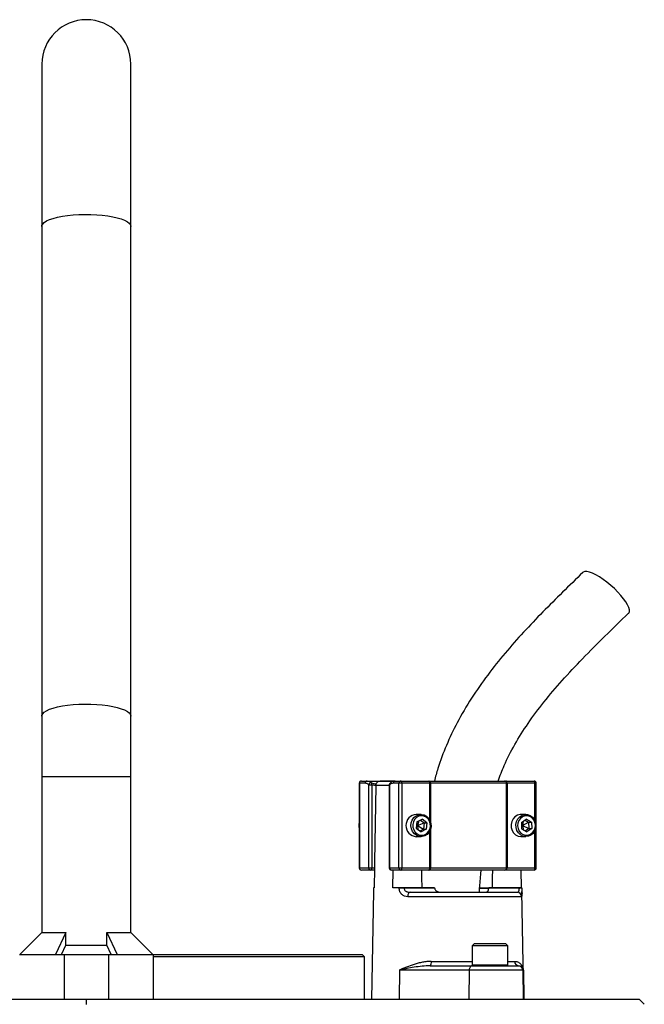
# Model space of a CAD drawing. Header units: millimetres. Extents: x 5446 to 11368, y 2068 to 15413.
# Tile 9 of 9: x 7847 to 9250, y 13202 to 15413. Entities that reach past the tile are written whole.
import ezdxf

# ---------------------------------------------------------------- set-up
doc = ezdxf.new("R2010")
doc.units = ezdxf.units.MM
doc.header["$LTSCALE"] = 5

msp = doc.modelspace()

# ---------------------------------------------------------------- linework, layer by layer
at = {"color": 7, "linetype": 'Continuous', "lineweight": 25}
for p, q in [((7896.3, 15313.3), (7896.3, 14948.9)), ((8096.3, 14948.9), (8096.3, 15313.3)), ((7896.3, 14948.9), (7896.3, 13848.9)), ((8096.3, 13848.9), (8096.3, 14948.9)), ((7896.3, 13848.9), (7896.3, 13713.3)), ((8096.3, 13713.3), (8096.3, 13848.9)), ((7896.3, 13713.3), (7896.3, 13362.8)), ((8096.3, 13362.8), (8096.3, 13713.3)), ((8609.3, 13698.3), (8609.3, 13508.3)), ((8609.7, 13698.3), (8609.7, 13508.3)), ((8622.5, 13698.3), (8609.7, 13698.3)), ((8614.3, 13703.3), (8627.1, 13703.3)), ((8627.1, 13703.3), (8690.2, 13703.3)), ((8630.9, 13508.3), (8630.9, 13694.8)), ((8630.9, 13694.8), (8637.5, 13694.8)), ((8637.5, 13694.8), (8637.5, 13508.3)), ((8646.8, 13693.5), (8646.7, 13692.4)), ((8689.2, 13703.3), (8656.3, 13703.3)), ((8676.9, 13694.8), (8676.9, 13508.3)), ((8677.4, 13694.8), (8677.4, 13508.3)), ((8698.5, 13698.3), (8685.7, 13698.3)), ((8690.2, 13703.3), (8703, 13703.3)), ((8705.1, 13698.3), (8698.5, 13698.3)), ((8698.5, 13508.3), (8698.5, 13698.3)), ((8703, 13703.3), (8765.8, 13703.3)), ((8705.1, 13698.3), (8705.1, 13508.3)), ((8767.9, 13698.3), (8705.1, 13698.3)), ((8765.8, 13703.3), (8768.7, 13703.3)), ((8769.4, 13698.3), (8767.9, 13698.3)), ((8768.7, 13703.3), (8936.8, 13703.3)), ((8940.2, 13698.3), (8769.4, 13698.3)), ((8936.8, 13703.3), (8939.4, 13703.3)), ((8939.4, 13703.3), (9002.1, 13703.3)), ((8940.2, 13508.3), (8940.2, 13698.3)), ((8941.5, 13698.3), (8940.2, 13698.3)), ((8941.5, 13698.3), (8941.5, 13508.3)), ((9004.2, 13698.3), (8941.5, 13698.3)), ((9007.1, 13508.3), (9007.1, 13698.3)), ((8748.3, 13628.3), (8737.4, 13628.3)), ((8983.9, 13628.3), (8973, 13628.3)), ((8738.9, 13611.8), (8737.6, 13597.4)), ((8738, 13601.9), (8740.1, 13603.3)), ((8738.3, 13605.3), (8740.1, 13603.3)), ((8738.9, 13611.8), (8750.9, 13617.7)), ((8743.4, 13614), (8740.1, 13603.3)), ((8740.1, 13603.3), (8755.1, 13609.2)), ((8740.1, 13603.3), (8741.2, 13594.5)), ((8740.1, 13603.3), (8753.8, 13594.9)), ((8747, 13615.7), (8755.1, 13609.2)), ((8761.5, 13609.2), (8750.9, 13617.7)), ((8755.1, 13609.2), (8753.8, 13594.9)), ((8755.1, 13609.2), (8761.5, 13609.2)), ((8761.5, 13609.2), (8760.1, 13594.9)), ((8973.6, 13610), (8984.7, 13617.7)), ((8973.6, 13610), (8974.1, 13595.6)), ((8973.8, 13604.9), (8975.8, 13603.3)), ((8973.9, 13601.5), (8975.8, 13603.3)), ((8977.4, 13612.7), (8975.8, 13603.3)), ((8975.8, 13603.3), (8989.9, 13611)), ((8975.8, 13603.3), (8978.3, 13593.2)), ((8975.8, 13603.3), (8990.4, 13596.6)), ((8981.8, 13615.7), (8989.9, 13611)), ((8996.2, 13611), (8984.7, 13617.7)), ((8989.9, 13611), (8996.2, 13611)), ((8989.9, 13611), (8990.4, 13596.6)), ((8996.2, 13611), (8996.8, 13596.6)), ((8737.6, 13597.4), (8748.2, 13589)), ((8753.8, 13594.9), (8745.8, 13590.9)), ((8760.1, 13594.9), (8748.2, 13589)), ((8753.8, 13594.9), (8760.1, 13594.9)), ((8974.1, 13595.6), (8985.7, 13588.9)), ((8990.4, 13596.6), (8982.2, 13590.9)), ((8996.8, 13596.6), (8985.7, 13588.9)), ((8990.4, 13596.6), (8996.8, 13596.6)), ((8737.4, 13578.3), (8748.3, 13578.3)), ((8973, 13578.3), (8983.9, 13578.3)), ((8609.7, 13508.3), (8630.9, 13508.3)), ((8635.4, 13503.3), (8614.3, 13503.3)), ((8630.9, 13508.3), (8637.5, 13508.3)), ((8643.6, 13503.3), (8635.4, 13503.3)), ((8637.5, 13508.3), (8643.7, 13508.3)), ((8643.7, 13508.3), (8642.9, 13463.3)), ((8677.4, 13508.3), (8698.5, 13508.3)), ((8703, 13503.3), (8681.9, 13503.3)), ((8685.2, 13463.3), (8685.9, 13503.3)), ((8698.5, 13508.3), (8705.1, 13508.3)), ((8765.8, 13503.3), (8703, 13503.3)), ((8705.1, 13508.3), (8767.9, 13508.3)), ((8768.7, 13503.3), (8765.8, 13503.3)), ((8767.9, 13508.3), (8769.4, 13508.3)), ((8936.8, 13503.3), (8768.7, 13503.3)), ((8769.4, 13508.3), (8940.2, 13508.3)), ((8939.4, 13503.3), (8936.8, 13503.3)), ((9002.1, 13503.3), (8939.4, 13503.3)), ((8940.2, 13508.3), (8941.5, 13508.3)), ((8941.5, 13508.3), (9004.2, 13508.3)), ((8972.8, 13503.3), (8973.4, 13463.3)), ((8641.4, 13455.1), (8637.1, 13213.3)), ((8641.5, 13463.3), (8641.5, 13463.1)), ((8642.9, 13463.3), (8641.5, 13463.3)), ((8699.2, 13463.3), (8685.2, 13463.3)), ((8699.2, 13463.1), (8699.2, 13463.3)), ((8710, 13463.3), (8710, 13463.1)), ((8778.5, 13463.3), (8710, 13463.3)), ((8710, 13463.1), (8778.5, 13463.1)), ((8723.6, 13453.3), (8963.9, 13453.3)), ((8778.5, 13463.3), (8778.5, 13463.1)), ((8833.3, 13453.9), (8833.3, 13453.3)), ((8846.4, 13453.3), (8846.4, 13453.9)), ((8853.1, 13453.9), (8853.1, 13453.3)), ((8860.7, 13453.9), (8860.7, 13453.3)), ((8872.3, 13453.3), (8872.3, 13453.9)), ((8900.6, 13461.5), (8880.4, 13461.5)), ((8900.5, 13463.1), (8900.5, 13463.3)), ((8969.1, 13463.3), (8900.5, 13463.3)), ((8900.5, 13463.1), (8969.1, 13463.1)), ((8969.1, 13463.1), (8969.1, 13463.3)), ((8974.9, 13463.1), (8974.9, 13463.3)), ((8979.2, 13213.3), (8975, 13455.1)), ((8973.8, 13443.5), (8718.2, 13443.5)), ((7896.3, 13362.8), (7846.8, 13313.3)), ((7896.3, 13362.8), (7950.1, 13362.8)), ((7950.1, 13362.8), (7927.3, 13313.3)), ((7950.1, 13334.5), (7950.1, 13362.8)), ((8042.5, 13334.5), (8042.5, 13362.8)), ((8042.5, 13362.8), (8065.3, 13313.3)), ((8042.5, 13362.8), (8096.3, 13362.8)), ((8145.8, 13313.3), (8096.3, 13362.8)), ((8868.3, 13338.3), (8863.3, 13333.3)), ((8868.3, 13338.3), (8918.1, 13338.3)), ((8918.1, 13338.3), (8938.3, 13338.3)), ((8943.3, 13333.3), (8938.3, 13338.3)), ((7940.3, 13313.3), (7950.1, 13334.5)), ((7950.1, 13334.5), (8042.5, 13334.5)), ((8052.3, 13313.3), (8042.5, 13334.5)), ((8863.3, 13333.3), (8863.3, 13290.3)), ((8920.2, 13333.3), (8863.3, 13333.3)), ((8943.3, 13333.3), (8920.2, 13333.3)), ((8943.3, 13290.3), (8943.3, 13333.3)), ((7846.3, 13313.3), (7946.3, 13313.3)), ((7946.3, 13313.3), (7946.3, 13213.3)), ((7946.3, 13313.3), (8046.3, 13313.3)), ((8046.3, 13313.3), (8046.3, 13213.3)), ((8046.3, 13313.3), (8146.3, 13313.3)), ((8145.8, 13313.3), (8616.3, 13313.3)), ((8146.3, 13313.3), (8146.3, 13213.3)), ((8621.3, 13308.3), (8146.3, 13308.3)), ((8621.3, 13308.3), (8616.3, 13313.3)), ((8621.3, 13213.3), (8621.3, 13308.3)), ((8699.8, 13278.5), (8699.1, 13213.3)), ((8856.4, 13278.5), (8699.8, 13278.5)), ((8769.1, 13288.3), (8862.8, 13288.3)), ((8856.4, 13278.5), (8855.7, 13213.3)), ((8976.8, 13278.5), (8856.4, 13278.5)), ((8862.8, 13288.3), (8966.8, 13288.3)), ((8966.8, 13288.3), (8967.6, 13288.3)), ((8976.8, 13278.5), (8977.9, 13213.3)), ((8978.1, 13278.5), (8976.8, 13278.5)), ((8978.1, 13278.5), (8979.2, 13213.3)), ((6754.2, 13213.3), (7894.1, 13213.3)), ((7894.1, 13213.3), (7946.3, 13213.3)), ((7946.3, 13213.3), (8046.3, 13213.3)), ((7996.3, 13201), (7996.3, 13213.3)), ((8046.3, 13213.3), (8098.5, 13213.3)), ((8098.5, 13213.3), (9238.4, 13213.3)), ((9249.8, 13201.9), (9238.4, 13213.3))]:
    msp.add_line(p, q, dxfattribs=at)
at = {"color": 8, "linetype": 'Continuous', "lineweight": 25}
for p, q in [((7896.3, 13713.3), (8096.3, 13713.3)), ((8609.7, 13698.3), (8609.3, 13698.3)), ((8637, 13699.4), (8647.4, 13696.4)), ((8676.9, 13693.5), (8646.8, 13693.5)), ((8676.9, 13694.8), (8677.4, 13694.8)), ((8767.9, 13615.9), (8767.9, 13698.3)), ((8769.4, 13698.3), (8769.4, 13612.5)), ((9004.2, 13614.4), (9004.2, 13698.3)), ((9007.1, 13698.3), (9004.2, 13698.3)), ((8767.9, 13508.3), (8767.9, 13590.8)), ((8769.4, 13594.2), (8769.4, 13508.3)), ((9004.2, 13508.3), (9004.2, 13592.2)), ((8609.3, 13508.3), (8609.7, 13508.3)), ((8676.9, 13508.3), (8677.4, 13508.3)), ((9004.2, 13508.3), (9007.1, 13508.3)), ((8880.2, 13463.1), (8900.3, 13463.1)), ((8771.3, 13298.1), (8863.3, 13298.1)), ((8943.3, 13298.1), (8958.7, 13298.1)), ((8863.3, 13290.3), (8920.2, 13290.3)), ((8920.2, 13290.3), (8943.3, 13290.3))]:
    msp.add_line(p, q, dxfattribs=at)
at = {"color": 8, "linetype": 'Continuous', "lineweight": 25, "flags": 128}
for points in [[(7896.3, 14948.9), (7896.5, 14950.7), (7898.3, 14954.3), (7901.8, 14957.8), (7907, 14961.2), (7913.8, 14964.3), (7922.1, 14967.1), (7931.7, 14969.7), (7942.5, 14971.8), (7954.2, 14973.5), (7966.7, 14974.8), (7979.7, 14975.7), (7992.9, 14976), (8006.3, 14975.9), (8019.5, 14975.3), (8032.2, 14974.2), (8044.3, 14972.7), (8055.6, 14970.8), (8065.8, 14968.4), (8074.8, 14965.7), (8082.3, 14962.8), (8088.4, 14959.5), (8092.7, 14956.1), (8095.4, 14952.6), (8096.3, 14948.9)], [(7896.3, 13848.9), (7896.5, 13850.7), (7898.3, 13854.3), (7901.8, 13857.8), (7907, 13861.2), (7913.8, 13864.3), (7922.1, 13867.1), (7931.7, 13869.7), (7942.5, 13871.8), (7954.2, 13873.5), (7966.7, 13874.8), (7979.7, 13875.7), (7992.9, 13876), (8006.3, 13875.9), (8019.5, 13875.3), (8032.2, 13874.2), (8044.3, 13872.7), (8055.6, 13870.8), (8065.8, 13868.4), (8074.8, 13865.7), (8082.3, 13862.8), (8088.4, 13859.5), (8092.7, 13856.1), (8095.4, 13852.6), (8096.3, 13848.9)]]:
    msp.add_lwpolyline(points, dxfattribs=at)
at = {"color": 7, "linetype": 'Continuous', "lineweight": 25, "flags": 128}
for points in [[(9214.4, 14080.2), (9214.7, 14080.5), (9216.2, 14083.5), (9216.3, 14087.6), (9215, 14092.7), (9212.4, 14098.7), (9208.5, 14105.4), (9203.4, 14112.6), (9197.3, 14120.1), (9190.3, 14127.8), (9182.6, 14135.4), (9174.3, 14142.8), (9165.8, 14149.8), (9157.3, 14156.1), (9148.8, 14161.7), (9140.8, 14166.3), (9133.3, 14169.9), (9126.6, 14172.3), (9120.8, 14173.6), (9116.1, 14173.6), (9112.7, 14172.3), (9111.7, 14171.6)], [(8646.7, 13692.4), (8643.9, 13521.4), (8643.7, 13508.3)], [(8705.1, 13698.3), (8705.1, 13699.3), (8705, 13700.2), (8704.8, 13701.1), (8704.5, 13701.8), (8704.2, 13702.5), (8703.8, 13702.9), (8703.4, 13703.2), (8703, 13703.3)], [(8767.9, 13698.3), (8767.8, 13699.3), (8767.7, 13700.2), (8767.5, 13701.1), (8767.2, 13701.8), (8766.9, 13702.5), (8766.6, 13702.9), (8766.2, 13703.2), (8765.8, 13703.3)], [(8941.5, 13698.3), (8941.4, 13699.3), (8941.3, 13700.2), (8941.1, 13701.1), (8940.9, 13701.8), (8940.5, 13702.5), (8940.2, 13702.9), (8939.8, 13703.2), (8939.4, 13703.3)], [(9004.2, 13698.3), (9004.2, 13699.3), (9004.1, 13700.2), (9003.9, 13701.1), (9003.6, 13701.8), (9003.3, 13702.5), (9002.9, 13702.9), (9002.5, 13703.2), (9002.1, 13703.3)], [(8770.8, 13600.8), (8769.3, 13594.1), (8766.3, 13588.2), (8762, 13583.4), (8756.6, 13580.1), (8750.6, 13578.4), (8744.4, 13578.7), (8738.5, 13580.7), (8733.4, 13584.5), (8729.3, 13589.6), (8726.7, 13595.7), (8725.6, 13602.4), (8726.3, 13609.2), (8728.5, 13615.6), (8732.2, 13621), (8737.2, 13625.1), (8742.9, 13627.6), (8749, 13628.3), (8755.1, 13627.1), (8760.7, 13624.2), (8765.3, 13619.7), (8768.7, 13614.1), (8770.6, 13607.6), (8770.8, 13600.8)], [(8769.4, 13601.1), (8769.1, 13607.3), (8767.3, 13613.3), (8764.1, 13618.4), (8759.6, 13622.3), (8754.4, 13624.7), (8748.7, 13625.3), (8743.1, 13624.1), (8738.1, 13621.3), (8733.9, 13617), (8731.1, 13611.6), (8729.7, 13605.6), (8729.9, 13599.3), (8731.7, 13593.4), (8735, 13588.2), (8739.4, 13584.3), (8744.7, 13582), (8750.3, 13581.3), (8755.9, 13582.5), (8761, 13585.3), (8765.1, 13589.6), (8768, 13595), (8769.4, 13601.1)], [(8973, 13628.3), (8970.6, 13628.2), (8964.6, 13626.5), (8959.2, 13623.1), (8954.9, 13618.3), (8951.9, 13612.4), (8950.5, 13605.7), (8950.7, 13598.9), (8952.6, 13592.5), (8956, 13586.8), (8960.7, 13582.3), (8966.3, 13579.4), (8972.4, 13578.3), (8973, 13578.3)], [(9006.5, 13604.3), (9005.9, 13597.5), (9003.7, 13591.2), (9000, 13585.7), (8995.1, 13581.6), (8989.4, 13579.1), (8983.3, 13578.3), (8977.2, 13579.4), (8971.6, 13582.3), (8966.9, 13586.8), (8963.5, 13592.5), (8961.6, 13598.9), (8961.4, 13605.7), (8962.8, 13612.4), (8965.8, 13618.3), (8970.1, 13623.1), (8975.5, 13626.5), (8981.5, 13628.2), (8987.6, 13628), (8993.5, 13625.9), (8998.7, 13622.2), (9002.8, 13617.1), (9005.5, 13611), (9006.5, 13604.3)], [(9005.1, 13604.2), (9004.1, 13610.3), (9001.5, 13615.9), (8997.6, 13620.5), (8992.7, 13623.7), (8987.2, 13625.2), (8981.6, 13624.9), (8976.2, 13622.9), (8971.5, 13619.4), (8968, 13614.5), (8965.8, 13608.7), (8965.3, 13602.4), (8966.3, 13596.3), (8968.8, 13590.7), (8972.7, 13586.1), (8977.6, 13583), (8983.1, 13581.4), (8988.8, 13581.7), (8994.2, 13583.7), (8998.8, 13587.3), (9002.4, 13592.2), (9004.5, 13598), (9005.1, 13604.2)], [(8635.4, 13503.3), (8635.8, 13503.4), (8636.2, 13503.7), (8636.6, 13504.2), (8636.9, 13504.8), (8637.2, 13505.5), (8637.4, 13506.4), (8637.5, 13507.3), (8637.5, 13508.3)], [(8703, 13503.3), (8703.4, 13503.4), (8703.8, 13503.7), (8704.2, 13504.2), (8704.5, 13504.8), (8704.8, 13505.5), (8705, 13506.4), (8705.1, 13507.3), (8705.1, 13508.3)], [(8750.6, 13463.3), (8750.2, 13487.1), (8749.9, 13503.3)], [(8765.8, 13503.3), (8766.2, 13503.4), (8766.6, 13503.7), (8766.9, 13504.2), (8767.2, 13504.8), (8767.5, 13505.5), (8767.7, 13506.4), (8767.8, 13507.3), (8767.9, 13508.3)], [(8908.7, 13503.3), (8908.4, 13487.1), (8908, 13463.3)], [(8939.4, 13503.3), (8939.8, 13503.4), (8940.2, 13503.7), (8940.5, 13504.2), (8940.9, 13504.8), (8941.1, 13505.5), (8941.3, 13506.4), (8941.4, 13507.3), (8941.5, 13508.3)], [(9002.1, 13503.3), (9002.5, 13503.4), (9002.9, 13503.7), (9003.3, 13504.2), (9003.6, 13504.8), (9003.9, 13505.5), (9004.1, 13506.4), (9004.2, 13507.3), (9004.2, 13508.3)], [(8723.6, 13453.3), (8722.6, 13453.1), (8721.6, 13452.6), (8720.7, 13451.7), (8719.9, 13450.4), (8719.2, 13449), (8718.7, 13447.3), (8718.4, 13445.4), (8718.2, 13443.5)], [(8862.8, 13288.3), (8861.5, 13288.1), (8860.4, 13287.6), (8859.3, 13286.7), (8858.3, 13285.4), (8857.5, 13284), (8856.9, 13282.3), (8856.5, 13280.4), (8856.4, 13278.5)]]:
    msp.add_lwpolyline(points, dxfattribs=at)
at = {"color": 7, "linetype": 'Continuous', "lineweight": 25}
for centre, radius, start, end in [((7996.3, 15313.3), 100, 0, 180), ((8614.3, 13698.3), 5, 90, 180), ((8614.5, 13698.5), 4.78, 92.9521, 182.6753), ((8627.3, 13698.5), 4.78, 92.9521, 182.6753), ((8636.3, 13694), 5.44, 82.4634, 171.7428), ((8632, 13696.5), 5.78, 343.119, 30.4631), ((8681.9, 13694.8), 5, 130.9851, 180), ((8690.5, 13698.5), 4.78, 92.9521, 182.6753), ((8703.3, 13698.5), 4.78, 92.9521, 182.6753), ((8758.9, 13699.5), 10.5, 353.2811, 21.0059), ((8935.8, 13699), 4.44, 351.2804, 77.1075), ((9002.1, 13698.3), 5, 0, 90), ((8739.3, 13603.3), 25.1, 94.4393, 265.5607), ((8624.8, 13603.3), 16.4, 160.563, 199.437), ((8614.3, 13508.3), 5, 180, 270), ((8614.5, 13508.1), 4.78, 177.3247, 267.0479), ((8635.6, 13508.1), 4.78, 177.3247, 267.0479), ((8681.9, 13508.3), 5, 180, 270), ((8682.1, 13508.1), 4.78, 177.3247, 267.0479), ((8703.3, 13508.1), 4.78, 177.3247, 267.0479), ((8758.9, 13507.1), 10.5, 338.9941, 6.7189), ((8935.8, 13507.6), 4.44, 282.8925, 8.7196), ((9002.1, 13508.3), 5, 270, 0), ((8704.6, 13036.1), 427.1, 89.2782, 90.7218), ((8963.9, 13443.4), 9.96, 0.7545, 89.7637), ((8972, 13363.1), 100.1, 88.348, 91.652), ((8758.4, 13295.8), 13.1, 324.8587, 10.1607), ((8968.2, 13297.8), 9.47, 177.7132, 266.4652), ((8865.3, 13290.3), 2, 180, 270), ((8941.3, 13290.3), 2, 270, 0), ((8966.8, 13278.3), 10, 0.9994, 89.9994)]:
    msp.add_arc(centre, radius, start, end, dxfattribs=at)
at = {"color": 8, "linetype": 'Continuous', "lineweight": 25}
msp.add_arc((8681.4, 13695.6), 4.09, 133.5963, 190.8042, dxfattribs=at)
at = {"color": 7, "linetype": 'Continuous', "lineweight": 25}
for points, knots in [([(9111.7, 14171.6), (9096.5, 14156.9), (9066.4, 14127.6), (9021.8, 14083.2), (8978.5, 14037.9), (8936.8, 13991), (8897.4, 13941.8), (8861, 13889.7), (8830, 13836.8), (8804.8, 13784), (8787.8, 13740.1), (8780.6, 13712.7), (8778.2, 13703.3)], [0, 0, 0, 0, 0.11056, 0.219929, 0.328681, 0.437276, 0.545816, 0.654572, 0.763589, 0.858182, 0.951275, 1, 1, 1, 1]), ([(8921.4, 13703.3), (8925.7, 13715), (8936.3, 13743.3), (8958.9, 13786.7), (8988.9, 13834.2), (9024.7, 13882), (9065.8, 13930.3), (9111.7, 13979.3), (9161.8, 14029.3), (9196.6, 14063), (9214.4, 14080.2)], [0, 0, 0, 0, 0.075271, 0.182926, 0.298025, 0.421459, 0.553637, 0.694484, 0.84354, 1, 1, 1, 1]), ([(8630.9, 13694.8), (8629.5, 13696), (8628.2, 13696.8), (8625.4, 13698), (8624, 13698.3), (8622.5, 13698.3)], [0, 0, 0, 0, 0.5, 0.5, 1, 1, 1, 1]), ([(8627.1, 13703.3), (8628.7, 13703.3), (8630.4, 13703), (8633.7, 13701.7), (8635.4, 13700.7), (8637, 13699.4)], [0, 0, 0, 0, 0.5, 0.5, 1, 1, 1, 1]), ([(8646.8, 13693.5), (8646.8, 13694.2), (8646.9, 13694.8), (8647.1, 13696.1), (8647.3, 13696.8), (8648.1, 13698.6), (8648.9, 13699.7), (8650.2, 13701.1), (8650.7, 13701.4), (8651.8, 13702.1), (8652.3, 13702.4), (8653.5, 13702.9), (8654.1, 13703), (8655.3, 13703.3), (8655.9, 13703.3), (8656.5, 13703.3)], [0, 0, 0, 0, 0.125, 0.125, 0.25, 0.25, 0.5, 0.5, 0.625, 0.625, 0.75, 0.75, 0.875, 0.875, 1, 1, 1, 1]), ([(8685.7, 13698.3), (8684.3, 13698.3), (8682.9, 13698), (8680.1, 13696.8), (8678.7, 13696), (8677.4, 13694.8)], [0, 0, 0, 0, 0.5, 0.5, 1, 1, 1, 1]), ([(8690.2, 13703.3), (8690, 13703.3), (8688.1, 13703.4), (8684.7, 13702.4), (8681.1, 13700.7), (8679.2, 13699), (8678.7, 13698.4)], [0, 0, 0, 0, 0.050093, 0.43798, 0.830713, 1, 1, 1, 1]), ([(8879.2, 13453.3), (8879.5, 13457.5), (8880.7, 13473.5), (8882, 13490.2), (8883.3, 13502.7), (8883.4, 13503.5)], [0, 0, 0, 0, 0.252856, 0.951016, 1, 1, 1, 1]), ([(8641.5, 13463.1), (8641.5, 13461), (8641.4, 13458.1), (8641.4, 13455.7), (8641.4, 13455.1)], [0, 0, 0, 0, 0.733208, 1, 1, 1, 1]), ([(8699.2, 13463.3), (8700, 13463.3), (8700.8, 13463.3), (8702.5, 13463.3), (8703.4, 13463.3), (8705.3, 13463.3), (8706.3, 13463.3), (8708.2, 13463.3), (8709.1, 13463.3), (8710, 13463.3)], [0, 0, 0, 0, 0.25, 0.25, 0.5, 0.5, 0.75, 0.75, 1, 1, 1, 1]), ([(8718.2, 13443.5), (8715.8, 13443.5), (8713.5, 13443.9), (8710.1, 13445.1), (8709, 13445.6), (8707, 13446.9), (8706, 13447.6), (8704.7, 13448.9), (8704.3, 13449.4), (8703.4, 13450.3), (8703.1, 13450.8), (8702, 13452.4), (8701.3, 13453.6), (8700.3, 13456.1), (8699.9, 13457.5), (8699.4, 13460.2), (8699.2, 13461.7), (8699.2, 13463.1)], [0, 0, 0, 0, 0.25, 0.25, 0.375, 0.375, 0.5, 0.5, 0.5625, 0.5625, 0.625, 0.625, 0.75, 0.75, 0.875, 0.875, 1, 1, 1, 1]), ([(8710, 13463.1), (8710, 13462.3), (8710.1, 13461.5), (8710.6, 13460), (8710.9, 13459.2), (8711.8, 13457.9), (8712.3, 13457.3), (8713.4, 13456.3), (8714, 13455.8), (8715.4, 13455), (8716, 13454.7), (8717.5, 13454.2), (8718.2, 13454), (8720.5, 13453.5), (8722.1, 13453.3), (8723.6, 13453.3)], [0, 0, 0, 0, 0.125, 0.125, 0.25, 0.25, 0.375, 0.375, 0.5, 0.5, 0.625, 0.625, 0.75, 0.75, 1, 1, 1, 1]), ([(8779, 13461.5), (8779.2, 13460.7), (8779.6, 13459.9), (8780.4, 13458.6), (8781, 13458), (8782.7, 13456.4), (8784.1, 13455.5), (8787, 13454.3), (8788.5, 13453.9), (8791.7, 13453.4), (8793.3, 13453.3), (8794.9, 13453.3)], [0, 0, 0, 0, 0.125, 0.125, 0.25, 0.25, 0.5, 0.5, 0.75, 0.75, 1, 1, 1, 1]), ([(8892.7, 13453.3), (8893.5, 13453.3), (8894.4, 13453.4), (8895.9, 13453.9), (8896.7, 13454.3), (8897.7, 13455.2), (8898, 13455.6), (8898.6, 13456.4), (8898.9, 13456.9), (8899.4, 13458), (8899.6, 13458.6), (8900, 13459.9), (8900.1, 13460.7), (8900.2, 13461.5)], [0, 0, 0, 0, 0.25, 0.25, 0.5, 0.5, 0.625, 0.625, 0.75, 0.75, 0.875, 0.875, 1, 1, 1, 1]), ([(8963.9, 13453.3), (8964.6, 13453.3), (8965.3, 13453.5), (8966.6, 13454.1), (8967.2, 13454.7), (8967.9, 13455.8), (8968.1, 13456.3), (8968.5, 13457.3), (8968.6, 13457.9), (8968.9, 13459.3), (8969, 13460), (8969.1, 13461.5), (8969.1, 13462.3), (8969.1, 13463.1)], [0, 0, 0, 0, 0.25, 0.25, 0.5, 0.5, 0.625, 0.625, 0.75, 0.75, 0.875, 0.875, 1, 1, 1, 1]), ([(8969.1, 13463.3), (8970, 13463.3), (8970.8, 13463.3), (8972.2, 13463.3), (8972.8, 13463.3), (8973.8, 13463.3), (8974.2, 13463.3), (8974.7, 13463.3), (8974.9, 13463.3), (8974.9, 13463.3)], [0, 0, 0, 0, 0.25, 0.25, 0.5, 0.5, 0.75, 0.75, 1, 1, 1, 1]), ([(8974.9, 13463.1), (8974.9, 13461), (8975, 13458.1), (8975, 13455.7), (8975, 13455.1)], [0, 0, 0, 0, 0.733208, 1, 1, 1, 1]), ([(8771.3, 13298.1), (8767.9, 13298.1), (8764.5, 13297.9), (8757.9, 13297.2), (8754.7, 13296.7), (8748.3, 13295.5), (8745.1, 13294.8), (8738.9, 13293.2), (8735.9, 13292.3), (8726.9, 13289.5), (8721.2, 13287.5), (8712.9, 13284.2), (8710.2, 13283.1), (8706.3, 13281.4), (8704.9, 13280.8), (8703, 13279.9), (8702.4, 13279.6), (8701.1, 13279.1), (8700.4, 13278.8), (8699.8, 13278.5)], [0, 0, 0, 0, 0.125, 0.125, 0.25, 0.25, 0.375, 0.375, 0.5, 0.5, 0.75, 0.75, 0.875, 0.875, 0.9375, 0.9375, 0.96875, 0.96875, 1, 1, 1, 1]), ([(8958.7, 13298.1), (8960.3, 13298.1), (8961.8, 13297.9), (8964.6, 13297.2), (8965.9, 13296.7), (8969.5, 13294.9), (8971.5, 13293.3), (8973.9, 13290.5), (8974.6, 13289.5), (8975.8, 13287.4), (8976.3, 13286.4), (8977.1, 13284.2), (8977.5, 13283.1), (8977.8, 13281.4), (8977.9, 13280.8), (8978, 13279.6), (8978.1, 13279.1), (8978.1, 13278.5)], [0, 0, 0, 0, 0.125, 0.125, 0.25, 0.25, 0.5, 0.5, 0.625, 0.625, 0.75, 0.75, 0.875, 0.875, 0.9375, 0.9375, 1, 1, 1, 1]), ([(8769.1, 13288.3), (8762.8, 13288.3), (8756.7, 13287.9), (8744.6, 13286.7), (8738.7, 13285.8), (8727.2, 13284), (8721.5, 13282.9), (8713.3, 13281.3), (8710.5, 13280.8), (8705.1, 13279.6), (8702.4, 13279.1), (8699.8, 13278.5)], [0, 0, 0, 0, 0.25, 0.25, 0.5, 0.5, 0.75, 0.75, 0.875, 0.875, 1, 1, 1, 1]), ([(8967.6, 13288.3), (8968.5, 13288.3), (8969.3, 13288.2), (8970.8, 13287.8), (8971.5, 13287.6), (8973.4, 13286.7), (8974.5, 13285.8), (8976.2, 13284), (8976.9, 13282.9), (8977.8, 13280.8), (8978, 13279.6), (8978.1, 13278.5)], [0, 0, 0, 0, 0.125, 0.125, 0.25, 0.25, 0.5, 0.5, 0.75, 0.75, 1, 1, 1, 1])]:
    msp.add_open_spline(points, degree=3, knots=knots, dxfattribs=at)
for points in [[(8646.7, 13692.4), (8643.7, 13693.3), (8640.6, 13694.1), (8637.5, 13694.8)], [(8778.5, 13463.1), (8778.6, 13462.5), (8778.7, 13462), (8779, 13461.5)], [(8900.5, 13463.1), (8900.5, 13462.5), (8900.4, 13462), (8900.2, 13461.5)]]:
    msp.add_open_spline(points, degree=3, dxfattribs=at)
at = {"color": 8, "linetype": 'Continuous', "lineweight": 25}
msp.add_open_spline([(8975, 13455.1), (8975, 13453.9), (8975.1, 13450.7), (8975, 13447), (8974.7, 13444), (8974.1, 13443.7), (8973.8, 13443.5)], degree=3, knots=[0, 0, 0, 0, 0.156853, 0.412559, 0.693103, 1, 1, 1, 1], dxfattribs=at)

doc.saveas('drawing.dxf')
